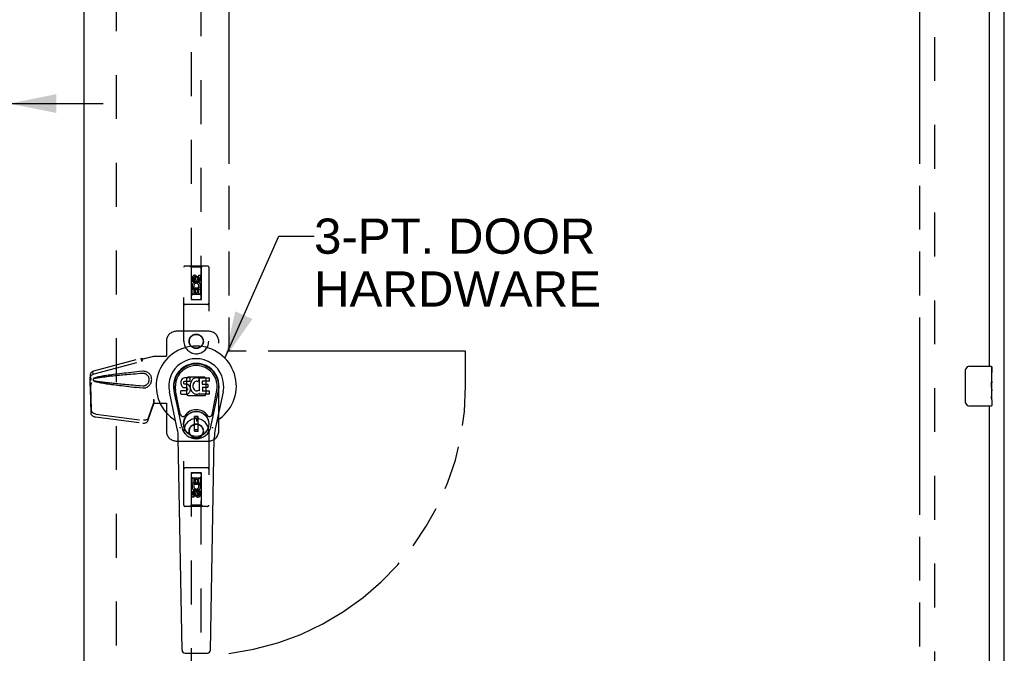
# Model space of a CAD drawing. Header units: inches. Extents: x 0 to 200, y 0 to 129.
# Tile 10 of 21: x 63 to 88, y 63 to 79. Entities that reach past the tile are written whole.
import ezdxf

# ---------------------------------------------------------------- set-up
doc = ezdxf.new("R2010")
doc.units = ezdxf.units.IN
doc.header["$LTSCALE"] = 11
doc.header["$MEASUREMENT"] = 0
doc.linetypes.add('HIDDEN', pattern=[0.2, 0.1, -0.1])
doc.linetypes.add('PHANTOM', pattern=[0.8, 0.45, -0.05, 0.1, -0.05, 0.1, -0.05])
doc.layers.get('0').update_dxf_attribs({"linetype": 'CONTINUOUS'})
for name, color, linetype in [('02___PRT_ALL_AXES', 7, 'CONTINUOUS'), ('AVAILABLE_DOOR_SPACE', 7, 'CONTINUOUS'), ('DEFAULT_2', 8, 'HIDDEN'), ('DIMENSIONS', 7, 'CONTINUOUS')]:
    doc.layers.add(name, color=color, linetype=linetype)
doc.styles.get("Standard").update_dxf_attribs({"font": 'arial.ttf'})
doc.dimstyles.new('DIMSTYLE_1', dxfattribs={"dimtxt": 0.882353, "dimasz": 1.176471, "dimexe": 0.09, "dimexo": 0.07, "dimgap": 0.0375, "dimtad": 0, "dimtih": 1, "dimtoh": 1, "dimzin": 4, "dimdsep": 46, "dimtxsty": 'Standard', "dimblk": '_FILLED', "dimblk1": '_FILLED', "dimblk2": '_FILLED', "dimcen": 0.09, "dimazin": 1, "dimtfac": 1, "dimtdec": 3, "dimtofl": 0, "dimtmove": 0, "dimatfit": 3, "dimldrblk": '_FILLED', "dimfxl": 0, "dimtolj": 1, "dimtzin": 4, "dimarcsym": 0})
doc.dimstyles.get("Standard").update_dxf_attribs({"dimtxt": 1, "dimasz": 1.176471, "dimexe": 0.09, "dimexo": 0.07, "dimgap": 0.09, "dimtad": 0, "dimtih": 1, "dimtoh": 1, "dimdec": 3, "dimzin": 4, "dimdsep": 46, "dimtxsty": 'Standard', "dimblk": '_FILLED', "dimblk1": '_FILLED', "dimblk2": '_FILLED', "dimcen": 0.09, "dimadec": 3, "dimazin": 1, "dimtp": 0.001, "dimtm": 0.001, "dimtfac": 1, "dimtdec": 3, "dimtofl": 0, "dimtmove": 0, "dimatfit": 3, "dimldrblk": '_FILLED', "dimfxl": 0, "dimtolj": 1, "dimtzin": 4, "dimarcsym": 0})

# ---------------------------------------------------------------- blocks, each defined once
blk = doc.blocks.new('_FILLED')
at = {"color": 0, "linetype": 'ByBlock'}
blk.add_solid([(0, 0), (-1, 0.2), (-1, -0.2)], dxfattribs=at)
blk = doc.blocks.new('*D10')
at = {"layer": 'DIMENSIONS', "color": 2, "linetype": 'Continuous'}
for p, q in [((59.247, 77.25), (57.178, 77.25)), ((62.872, 77.25), (65.225, 77.25))]:
    blk.add_line(p, q, dxfattribs=at)
at = {"layer": 'DIMENSIONS', "color": 2, "linetype": 'Continuous', "xscale": 1.1764705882, "yscale": 1.1764705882, "zscale": 1.1764705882}
blk.add_blockref('_FILLED', (59.247, 77.25), dxfattribs=at)
at = {"layer": 'DIMENSIONS', "color": 2, "linetype": 'Continuous', "xscale": 1.1764705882, "yscale": 1.1764705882, "zscale": 1.1764705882, "rotation": 180}
blk.add_blockref('_FILLED', (62.872, 77.25), dxfattribs=at)
at = {"layer": 'DIMENSIONS', "color": 2, "linetype": 'Continuous', "insert": (56.737, 77.691), "char_height": 0.8824, "width": 2.39777, "attachment_point": 3, "line_spacing_factor": 0.9}
blk.add_mtext('3.63', dxfattribs=at)
blk = doc.blocks.new('*D20')
at = {"layer": 'DIMENSIONS', "color": 2, "linetype": 'Continuous'}
for p, q in [((64.747, 80.461), (62.394, 80.461)), ((68.372, 80.461), (70.351, 80.461))]:
    blk.add_line(p, q, dxfattribs=at)
at = {"layer": 'DIMENSIONS', "color": 2, "linetype": 'Continuous', "xscale": 1.1764705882, "yscale": 1.1764705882, "zscale": 1.1764705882}
blk.add_blockref('_FILLED', (64.747, 80.461), dxfattribs=at)
at = {"layer": 'DIMENSIONS', "color": 2, "linetype": 'Continuous', "xscale": 1.1764705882, "yscale": 1.1764705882, "zscale": 1.1764705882, "rotation": 180}
blk.add_blockref('_FILLED', (68.372, 80.461), dxfattribs=at)
at = {"layer": 'DIMENSIONS', "color": 2, "linetype": 'Continuous', "insert": (70.792, 80.902), "char_height": 0.8824, "width": 2.39777, "attachment_point": 1, "line_spacing_factor": 0.9}
blk.add_mtext('3.63', dxfattribs=at)

msp = doc.modelspace()

# ---------------------------------------------------------------- linework, layer by layer
at = {"color": 3, "linetype": 'Continuous'}
for p, q in [((87.809, 40.269), (87.809, 100.061)), ((64.747, 41.019), (64.747, 99.311)), ((87.434, 93.915), (87.434, 70.665)), ((87.434, 69.665), (87.434, 46.415))]:
    msp.add_line(p, q, dxfattribs=at)
at = {"color": 7, "linetype": 'Continuous'}
for p, q in [((86.939, 70.665), (87.479, 70.665)), ((87.494, 70.65), (87.494, 70.511)), ((67.203, 70.345), (67.19, 70.325)), ((67.212, 70.353), (67.203, 70.345)), ((67.221, 70.359), (67.212, 70.353)), ((67.243, 70.369), (67.221, 70.359)), ((67.266, 70.376), (67.243, 70.369)), ((67.406, 70.376), (67.266, 70.376)), ((67.408, 70.333), (67.406, 70.376)), ((67.407, 70.31), (67.408, 70.333)), ((67.467, 70.331), (67.453, 70.314)), ((67.484, 70.346), (67.467, 70.331)), ((67.502, 70.359), (67.484, 70.346)), ((67.522, 70.368), (67.502, 70.359)), ((67.544, 70.373), (67.522, 70.368)), ((67.566, 70.375), (67.544, 70.373)), ((67.589, 70.374), (67.566, 70.375)), ((67.6, 70.373), (67.589, 70.374)), ((67.61, 70.369), (67.6, 70.373)), ((67.63, 70.352), (67.604, 70.284)), ((67.629, 70.357), (67.61, 70.369)), ((67.639, 70.049), (67.639, 70.374)), ((67.639, 70.374), (67.876, 70.374)), ((67.88, 70.37), (67.88, 70.295)), ((86.84, 69.765), (86.84, 70.565)), ((67.175, 70.279), (67.173, 70.255)), ((67.173, 70.255), (67.174, 70.232)), ((67.174, 70.232), (67.178, 70.208)), ((67.18, 70.303), (67.175, 70.279)), ((67.178, 70.208), (67.186, 70.186)), ((67.19, 70.325), (67.18, 70.303)), ((67.186, 70.186), (67.199, 70.166)), ((67.199, 70.166), (67.216, 70.148)), ((67.216, 70.148), (67.235, 70.135)), ((67.235, 70.135), (67.247, 70.131)), ((67.244, 70.244), (67.245, 70.259)), ((67.245, 70.236), (67.244, 70.244)), ((67.245, 70.259), (67.247, 70.274)), ((67.247, 70.229), (67.245, 70.236)), ((67.247, 70.274), (67.25, 70.281)), ((67.252, 70.223), (67.247, 70.229)), ((67.247, 70.131), (67.258, 70.129)), ((67.25, 70.281), (67.256, 70.285)), ((67.258, 70.219), (67.252, 70.223)), ((67.256, 70.285), (67.27, 70.29)), ((67.272, 70.215), (67.258, 70.219)), ((67.258, 70.129), (67.306, 70.129)), ((67.27, 70.29), (67.285, 70.291)), ((67.296, 70.215), (67.272, 70.215)), ((67.285, 70.291), (67.398, 70.291)), ((67.32, 70.214), (67.296, 70.215)), ((67.306, 70.129), (67.313, 70.128)), ((67.313, 70.128), (67.32, 70.125)), ((67.344, 70.209), (67.32, 70.214)), ((67.32, 70.125), (67.326, 70.121)), ((67.326, 70.121), (67.331, 70.115)), ((67.331, 70.115), (67.338, 70.101)), ((67.338, 70.101), (67.34, 70.086)), ((67.34, 70.086), (67.339, 70.079)), ((67.355, 70.204), (67.344, 70.209)), ((67.365, 70.197), (67.355, 70.204)), ((67.382, 70.181), (67.365, 70.197)), ((67.395, 70.161), (67.382, 70.181)), ((67.404, 70.138), (67.395, 70.161)), ((67.398, 70.291), (67.404, 70.291)), ((67.404, 70.291), (67.405, 70.297)), ((67.411, 70.115), (67.404, 70.138)), ((67.405, 70.297), (67.407, 70.31)), ((67.41, 70.212), (67.405, 70.168)), ((67.405, 70.168), (67.406, 70.146)), ((67.406, 70.146), (67.41, 70.124)), ((67.414, 70.234), (67.41, 70.212)), ((67.41, 70.124), (67.414, 70.102)), ((67.413, 70.091), (67.411, 70.115)), ((67.412, 70.067), (67.413, 70.091)), ((67.42, 70.256), (67.414, 70.234)), ((67.414, 70.102), (67.421, 70.081)), ((67.429, 70.276), (67.42, 70.256)), ((67.421, 70.081), (67.442, 70.041)), ((67.44, 70.296), (67.429, 70.276)), ((67.453, 70.314), (67.44, 70.296)), ((67.476, 70.184), (67.475, 70.157)), ((67.475, 70.157), (67.476, 70.143)), ((67.479, 70.21), (67.476, 70.184)), ((67.476, 70.143), (67.479, 70.131)), ((67.483, 70.223), (67.479, 70.21)), ((67.479, 70.131), (67.489, 70.106)), ((67.488, 70.235), (67.483, 70.223)), ((67.503, 70.258), (67.488, 70.235)), ((67.489, 70.106), (67.503, 70.083)), ((67.511, 70.268), (67.503, 70.258)), ((67.503, 70.083), (67.512, 70.073)), ((67.522, 70.276), (67.511, 70.268)), ((67.547, 70.286), (67.522, 70.276)), ((67.559, 70.29), (67.547, 70.286)), ((67.573, 70.289), (67.559, 70.29)), ((67.586, 70.286), (67.573, 70.289)), ((67.598, 70.281), (67.586, 70.286)), ((67.709, 70.286), (67.709, 70.219)), ((67.711, 70.128), (67.711, 70.05)), ((67.876, 70.291), (67.714, 70.291)), ((67.714, 70.215), (67.845, 70.215)), ((67.845, 70.132), (67.715, 70.132)), ((67.85, 70.21), (67.85, 70.137)), ((87.494, 70.28), (87.494, 70.249)), ((87.494, 70.083), (87.494, 70.05)), ((67.083, 69.095), (66.886, 70.021)), ((67.194, 69.142), (67.001, 70.046)), ((67.049, 69.82), (67.005, 70.047)), ((67.117, 69.673), (67.042, 70.054)), ((67.176, 69.97), (67.176, 70.045)), ((67.24, 70.05), (67.18, 70.049)), ((67.181, 69.965), (67.325, 69.965)), ((67.3, 70.05), (67.24, 70.05)), ((67.316, 70.051), (67.3, 70.05)), ((67.322, 70.054), (67.316, 70.051)), ((67.328, 70.06), (67.322, 70.054)), ((67.325, 69.965), (67.337, 69.966)), ((67.337, 70.072), (67.328, 70.06)), ((67.339, 70.079), (67.337, 70.072)), ((67.337, 69.966), (67.348, 69.97)), ((67.348, 69.97), (67.368, 69.984)), ((67.368, 69.984), (67.385, 70.001)), ((67.385, 70.001), (67.391, 70.011)), ((67.391, 70.011), (67.397, 70.022)), ((67.397, 70.022), (67.405, 70.044)), ((67.405, 70.044), (67.412, 70.067)), ((67.442, 70.041), (67.455, 70.023)), ((67.455, 70.023), (67.47, 70.006)), ((67.47, 70.006), (67.486, 69.991)), ((67.486, 69.991), (67.504, 69.978)), ((67.504, 69.978), (67.514, 69.972)), ((67.512, 70.073), (67.522, 70.064)), ((67.514, 69.972), (67.524, 69.969)), ((67.522, 70.064), (67.533, 70.056)), ((67.524, 69.969), (67.546, 69.963)), ((67.533, 70.056), (67.545, 70.052)), ((67.545, 70.052), (67.558, 70.049)), ((67.546, 69.963), (67.568, 69.961)), ((67.558, 70.049), (67.572, 70.049)), ((67.568, 69.961), (67.59, 69.964)), ((67.572, 70.049), (67.585, 70.051)), ((67.585, 70.051), (67.598, 70.055)), ((67.59, 69.964), (67.611, 69.971)), ((67.598, 70.055), (67.61, 70.06)), ((67.61, 70.06), (67.621, 70.068)), ((67.611, 69.971), (67.63, 69.982)), ((67.627, 70.067), (67.639, 70.049)), ((67.63, 69.982), (67.631, 69.982)), ((67.641, 69.982), (67.631, 69.982)), ((67.641, 69.969), (67.641, 69.982)), ((67.877, 69.965), (67.646, 69.965)), ((67.715, 70.046), (67.877, 70.046)), ((67.881, 70.041), (67.881, 69.969)), ((67.925, 69.142), (68.118, 70.046)), ((68.002, 69.673), (68.077, 70.054)), ((68.233, 70.021), (68.036, 69.095)), ((68.07, 69.82), (68.114, 70.047)), ((67.165, 69.448), (67.117, 69.673)), ((67.954, 69.448), (68.002, 69.673)), ((87.479, 69.665), (86.939, 69.665)), ((87.494, 69.826), (87.494, 69.68)), ((67.514, 69.033), (67.514, 69.407)), ((67.605, 69.407), (67.514, 69.407)), ((67.514, 69.368), (67.605, 69.368)), ((67.565, 69.368), (67.565, 69.289)), ((67.605, 69.033), (67.605, 69.407)), ((67.605, 69.289), (67.565, 69.289)), ((67.202, 63.549), (67.109, 68.87)), ((67.605, 69.073), (67.514, 69.073)), ((67.514, 69.033), (67.605, 69.033)), ((67.917, 63.549), (68.01, 68.87)), ((67.28, 63.472), (67.839, 63.472))]:
    msp.add_line(p, q, dxfattribs=at)
for points in [[(86.84, 70.565), (86.84, 70.571), (86.84, 70.577), (86.841, 70.584), (86.843, 70.589), (86.844, 70.595), (86.846, 70.601)], [(86.846, 69.729), (86.844, 69.734), (86.843, 69.74), (86.841, 69.746), (86.84, 69.752), (86.84, 69.759), (86.84, 69.765)], [(67.161, 69.112), (67.159, 69.117), (67.158, 69.123), (67.156, 69.129), (67.155, 69.134)], [(67.964, 69.134), (67.962, 69.129), (67.961, 69.123), (67.959, 69.117), (67.958, 69.112)]]:
    msp.add_lwpolyline(points, dxfattribs=at)
for radius in [0.317, 0.313]:
    msp.add_circle((67.559, 69.22), radius, dxfattribs=at)
for centre, radius, start, end in [((67.559, 70.165), 1.004, 305.5066, 234.4934), ((67.559, 70.165), 0.689, 347.9703, 192.0297), ((67.559, 70.165), 0.571, 347.9703, 192.0297), ((67.559, 70.155), 0.527, 348.9402, 191.0594), ((86.939, 70.565), 0.1, 90, 158.7946), ((87.479, 70.65), 0.015, 0, 90), ((67.626, 70.354), 0.00448, 339.0016, 51.8729), ((67.876, 70.37), 0.00448, 0, 90), ((67.6, 70.286), 0.00448, 246.1578, 339.0016), ((67.714, 70.286), 0.00448, 90, 180), ((67.714, 70.219), 0.00448, 180, 270), ((67.715, 70.128), 0.00448, 90, 180), ((67.845, 70.21), 0.00448, 0, 90), ((67.845, 70.137), 0.00448, 270, 360), ((67.876, 70.295), 0.00448, 270, 360), ((67.18, 70.045), 0.00448, 90, 180.0119), ((67.181, 69.97), 0.00483, 180, 270), ((67.624, 70.064), 0.00448, 34.0893, 127.3444), ((67.646, 69.969), 0.00448, 180, 270), ((67.715, 70.05), 0.00448, 180, 270), ((67.877, 70.041), 0.00448, 0, 90), ((67.877, 69.969), 0.00448, 270, 360), ((86.939, 69.765), 0.1, 201.1999, 270), ((87.479, 69.68), 0.015, 270, 360), ((66.862, 69.187), 0.197, 12.0297, 54.4934), ((67.223, 69.46), 0.0591, 192.0297, 324.5763), ((67.559, 69.22), 0.354, 35.4237, 144.5763), ((67.896, 69.46), 0.0591, 215.4237, 347.9703), ((68.257, 69.187), 0.197, 125.5066, 167.9703), ((65.928, 68.849), 1.181, 1, 12.0297), ((67.559, 69.22), 0.374, 192.0297, 347.9703), ((69.191, 68.849), 1.181, 167.9703, 179), ((67.28, 63.551), 0.0787, 181, 270), ((67.839, 63.551), 0.0787, 270, 359)]:
    msp.add_arc(centre, radius, start, end, dxfattribs=at)
msp.add_ellipse((67.559, 70.155), major_axis=(0, 0.565), ratio=0.999848, start_param=-1.76365, end_param=1.76365, dxfattribs=at)
at = {"layer": '02___PRT_ALL_AXES', "color": 8, "linetype": 'HIDDEN'}
for p, q in [((67.453, 72.788), (67.453, 72.88)), ((67.495, 72.88), (67.495, 72.788)), ((67.539, 72.851), (67.539, 72.88)), ((67.58, 72.894), (67.58, 72.848)), ((67.624, 72.851), (67.624, 72.944)), ((67.624, 72.944), (67.666, 72.944)), ((67.666, 72.944), (67.666, 72.851)), ((67.495, 72.788), (67.453, 72.788)), ((67.453, 72.475), (67.453, 72.631)), ((67.453, 72.631), (67.63, 72.631)), ((67.501, 72.656), (67.462, 72.639)), ((67.495, 72.589), (67.495, 72.475)), ((67.538, 72.589), (67.495, 72.589)), ((67.538, 72.497), (67.538, 72.589)), ((67.58, 72.589), (67.58, 72.497)), ((67.624, 72.589), (67.58, 72.589)), ((67.63, 72.631), (67.612, 72.644)), ((67.624, 72.475), (67.624, 72.589)), ((67.655, 72.635), (67.654, 72.631)), ((67.654, 72.631), (67.666, 72.631)), ((67.666, 72.631), (67.666, 72.475)), ((67.495, 72.475), (67.453, 72.475)), ((67.58, 72.497), (67.538, 72.497)), ((67.666, 72.475), (67.624, 72.475)), ((67.453, 67.855), (67.495, 67.855)), ((67.453, 67.698), (67.453, 67.855)), ((67.465, 67.698), (67.453, 67.698)), ((67.463, 67.695), (67.465, 67.698)), ((67.666, 67.698), (67.488, 67.698)), ((67.488, 67.698), (67.507, 67.685)), ((67.495, 67.855), (67.495, 67.741)), ((67.495, 67.741), (67.539, 67.741)), ((67.539, 67.833), (67.581, 67.833)), ((67.539, 67.741), (67.539, 67.833)), ((67.581, 67.833), (67.581, 67.741)), ((67.581, 67.741), (67.624, 67.741)), ((67.618, 67.674), (67.657, 67.691)), ((67.624, 67.855), (67.666, 67.855)), ((67.624, 67.741), (67.624, 67.855)), ((67.666, 67.855), (67.666, 67.698)), ((67.453, 67.386), (67.453, 67.478)), ((67.495, 67.386), (67.453, 67.386)), ((67.495, 67.478), (67.495, 67.386)), ((67.539, 67.436), (67.539, 67.482)), ((67.58, 67.478), (67.58, 67.45)), ((67.624, 67.542), (67.666, 67.542)), ((67.624, 67.45), (67.624, 67.542)), ((67.666, 67.542), (67.666, 67.45))]:
    msp.add_line(p, q, dxfattribs=at)
at = {"layer": '02___PRT_ALL_AXES', "color": 7, "linetype": 'Continuous'}
for p, q in [((87.494, 70.086), (87.494, 70.65)), ((87.494, 70.511), (87.487, 70.511)), ((87.487, 70.511), (87.487, 70.28)), ((87.494, 70.343), (87.487, 70.343)), ((87.494, 70.28), (87.487, 70.28)), ((87.494, 70.244), (87.489, 70.244)), ((87.493, 70.111), (87.491, 70.133)), ((87.493, 70.113), (87.494, 70.113)), ((87.494, 69.826), (87.494, 70.083)), ((87.494, 70.05), (87.487, 70.05)), ((87.487, 70.05), (87.487, 69.913)), ((87.489, 69.882), (87.494, 69.882)), ((87.494, 69.826), (87.494, 69.68))]:
    msp.add_line(p, q, dxfattribs=at)
for points in [[(87.491, 70.133), (87.49, 70.144), (87.489, 70.156), (87.489, 70.169), (87.488, 70.181), (87.488, 70.194), (87.487, 70.207), (87.488, 70.22), (87.488, 70.232), (87.489, 70.245), (87.489, 70.257), (87.49, 70.269)], [(87.494, 70.083), (87.494, 70.091), (87.494, 70.101), (87.493, 70.111)], [(87.489, 69.877), (87.488, 69.886), (87.488, 69.895), (87.488, 69.904), (87.487, 69.913)], [(87.492, 69.853), (87.491, 69.86), (87.49, 69.868), (87.489, 69.877)], [(87.494, 69.826), (87.494, 69.829), (87.494, 69.834), (87.493, 69.839), (87.492, 69.853)]]:
    msp.add_lwpolyline(points, dxfattribs=at)
at = {"layer": '02___PRT_ALL_AXES', "color": 8, "linetype": 'HIDDEN'}
for centre, radius in [((67.559, 72.837), 0.085), ((67.559, 71.29), 0.172), ((67.559, 69.04), 0.172), ((67.559, 67.492), 0.085)]:
    msp.add_circle(centre, radius, dxfattribs=at)
for centre, radius, start, end in [((67.517, 72.88), 0.0644, 12.2995, 180.0775), ((67.517, 72.88), 0.0219, 359.9011, 180), ((67.603, 72.851), 0.0635, 180, 360), ((67.602, 72.851), 0.0219, 190.307, 360), ((67.56, 72.681), 0.107, 334.2636, 203.4027), ((67.56, 72.681), 0.0639, 324.8895, 203.4026), ((67.559, 67.649), 0.107, 154.2636, 23.4027), ((67.559, 67.649), 0.0639, 144.8895, 23.4026), ((67.516, 67.478), 0.0635, 0, 180), ((67.517, 67.478), 0.0219, 10.307, 180), ((67.602, 67.45), 0.0644, 192.2995, 0.0775), ((67.602, 67.45), 0.0219, 179.9011, 360)]:
    msp.add_arc(centre, radius, start, end, dxfattribs=at)
at = {"layer": '02___PRT_ALL_AXES', "color": 7, "linetype": 'Continuous'}
msp.add_ellipse((87.231, 70.249), major_axis=(0.263, 0), ratio=0.432808, start_param=0, end_param=0.179988, dxfattribs=at)
at = {"layer": 'AVAILABLE_DOOR_SPACE', "color": 4, "linetype": 'PHANTOM'}
for p, q in [((68.372, 98.29), (68.372, 71.04)), ((85.684, 98.29), (85.684, 42.04)), ((74.309, 71.04), (68.372, 71.04)), ((74.309, 70.165), (74.309, 71.04))]:
    msp.add_line(p, q, dxfattribs=at)
msp.add_arc((67.559, 70.165), 6.75, 276.9135, 360, dxfattribs=at)
at = {"layer": 'DEFAULT_2', "color": 8, "linetype": 'HIDDEN'}
for p, q in [((86.059, 98.717), (86.059, 41.613)), ((65.559, 41.665), (65.559, 98.665)), ((67.434, 98.337), (67.434, 72.336)), ((67.684, 72.336), (67.684, 98.337)), ((67.247, 71.29), (67.247, 73.147)), ((67.842, 73.177), (67.277, 73.177)), ((67.429, 73.147), (67.399, 73.177)), ((67.429, 73.147), (67.433, 72.337)), ((67.689, 73.147), (67.429, 73.147)), ((67.686, 72.337), (67.689, 73.147)), ((67.689, 73.147), (67.719, 73.177)), ((67.872, 73.147), (67.872, 71.29)), ((67.559, 72.909), (67.497, 72.873)), ((67.497, 72.873), (67.497, 72.801)), ((67.497, 72.873), (67.507, 72.867)), ((67.497, 72.801), (67.507, 72.807)), ((67.497, 72.801), (67.559, 72.765)), ((67.559, 72.898), (67.507, 72.867)), ((67.507, 72.867), (67.507, 72.807)), ((67.507, 72.807), (67.559, 72.776)), ((67.559, 72.909), (67.559, 72.898)), ((67.622, 72.873), (67.559, 72.909)), ((67.612, 72.867), (67.559, 72.898)), ((67.559, 72.776), (67.612, 72.807)), ((67.559, 72.765), (67.622, 72.801)), ((67.622, 72.873), (67.612, 72.867)), ((67.612, 72.807), (67.612, 72.867)), ((67.622, 72.801), (67.612, 72.807)), ((67.622, 72.801), (67.622, 72.873)), ((67.687, 72.587), (67.432, 72.587)), ((67.559, 72.765), (67.559, 72.776)), ((67.433, 72.337), (67.686, 72.337)), ((67.434, 72.339), (67.684, 72.339)), ((67.434, 72.336), (67.684, 72.336)), ((67.644, 72.462), (67.474, 72.462)), ((67.842, 72.212), (67.277, 72.212)), ((67.872, 71.54), (67.059, 71.54)), ((66.809, 71.29), (66.809, 70.937)), ((68.122, 69.04), (68.122, 71.29)), ((64.989, 70.547), (66.18, 70.867)), ((66.181, 70.864), (66.18, 70.867)), ((66.193, 70.796), (66.18, 70.867)), ((66.181, 70.864), (66.194, 70.793)), ((66.219, 70.847), (66.491, 70.92)), ((66.227, 70.847), (66.219, 70.847)), ((66.227, 70.847), (66.499, 70.92)), ((66.491, 70.92), (66.812, 70.92)), ((66.805, 70.92), (66.809, 70.937)), ((66.812, 70.92), (66.809, 70.937)), ((65.003, 70.476), (66.193, 70.796)), ((66.194, 70.793), (66.193, 70.796)), ((64.902, 70.368), (64.904, 70.39)), ((64.902, 70.167), (64.902, 70.368)), ((64.908, 70.368), (64.902, 70.368)), ((64.908, 70.367), (64.908, 70.366)), ((64.908, 70.366), (64.908, 70.365)), ((64.908, 70.365), (64.908, 70.363)), ((64.908, 70.363), (64.909, 70.351)), ((64.909, 70.351), (64.911, 70.333)), ((64.911, 70.333), (64.912, 70.321)), ((64.922, 70.349), (64.929, 70.374)), ((64.956, 70.534), (64.969, 70.463)), ((66.238, 70.539), (66.216, 70.538)), ((67.322, 70.366), (67.358, 70.402)), ((67.322, 69.963), (67.322, 70.366)), ((67.358, 70.402), (67.761, 70.402)), ((67.761, 70.402), (67.797, 70.366)), ((67.797, 70.366), (67.797, 69.963)), ((64.91, 70.178), (64.897, 70.107)), ((64.898, 70.128), (64.897, 70.117)), ((64.897, 70.117), (64.897, 70.107)), ((64.897, 70.107), (64.916, 69.492)), ((64.899, 70.138), (64.898, 70.128)), ((64.908, 70.195), (64.899, 70.138)), ((64.923, 70.249), (64.902, 70.167)), ((64.902, 70.167), (64.908, 70.167)), ((64.91, 70.178), (64.929, 69.563)), ((64.912, 70.321), (64.913, 70.311)), ((64.931, 70.249), (64.929, 70.242)), ((67.358, 69.927), (67.322, 69.963)), ((67.761, 69.927), (67.358, 69.927)), ((67.797, 69.963), (67.761, 69.927)), ((66.347, 69.298), (66.479, 69.682)), ((66.361, 69.369), (66.493, 69.753)), ((66.479, 69.682), (66.493, 69.753)), ((66.485, 69.72), (66.479, 69.682)), ((66.489, 69.748), (66.485, 69.72)), ((66.491, 69.827), (66.492, 69.817)), ((66.491, 69.827), (66.491, 69.74)), ((66.491, 69.827), (66.499, 69.827)), ((66.491, 69.74), (66.812, 69.74)), ((66.492, 69.817), (66.492, 69.787)), ((66.492, 69.769), (66.492, 69.763)), ((66.499, 69.827), (66.499, 69.74)), ((66.805, 69.74), (66.809, 69.723)), ((66.812, 69.74), (66.809, 69.723)), ((66.809, 69.723), (66.809, 69.04)), ((65.033, 69.393), (66.221, 69.241)), ((65.047, 69.464), (66.234, 69.312)), ((67.247, 67.182), (67.247, 69.04)), ((67.872, 69.04), (67.872, 67.182)), ((67.059, 68.79), (67.872, 68.79)), ((67.842, 68.117), (67.277, 68.117)), ((67.433, 67.992), (67.429, 67.182)), ((67.433, 67.992), (67.686, 67.992)), ((67.684, 67.994), (67.434, 67.994)), ((67.434, 67.994), (67.434, 41.992)), ((67.684, 67.991), (67.434, 67.991)), ((67.474, 67.867), (67.644, 67.867)), ((67.684, 41.992), (67.684, 67.994)), ((67.689, 67.182), (67.686, 67.992)), ((67.432, 67.742), (67.687, 67.742)), ((67.559, 67.565), (67.497, 67.529)), ((67.497, 67.529), (67.497, 67.457)), ((67.497, 67.529), (67.507, 67.523)), ((67.497, 67.457), (67.507, 67.462)), ((67.497, 67.457), (67.559, 67.421)), ((67.559, 67.553), (67.507, 67.523)), ((67.507, 67.523), (67.507, 67.462)), ((67.507, 67.462), (67.559, 67.432)), ((67.559, 67.565), (67.559, 67.553)), ((67.622, 67.529), (67.559, 67.565)), ((67.612, 67.523), (67.559, 67.553)), ((67.559, 67.432), (67.612, 67.462)), ((67.559, 67.421), (67.622, 67.457)), ((67.559, 67.421), (67.559, 67.432)), ((67.622, 67.529), (67.612, 67.523)), ((67.612, 67.462), (67.612, 67.523)), ((67.622, 67.457), (67.612, 67.462)), ((67.622, 67.457), (67.622, 67.529)), ((67.842, 67.152), (67.277, 67.152)), ((67.429, 67.182), (67.399, 67.152)), ((67.689, 67.182), (67.429, 67.182)), ((67.689, 67.182), (67.719, 67.152))]:
    msp.add_line(p, q, dxfattribs=at)
for points in [[(66.181, 70.864), (66.184, 70.861), (66.187, 70.86), (66.19, 70.858), (66.193, 70.857), (66.196, 70.856), (66.198, 70.855), (66.201, 70.855), (66.203, 70.854)], [(66.194, 70.793), (66.197, 70.794), (66.199, 70.796), (66.201, 70.798), (66.203, 70.8), (66.205, 70.803), (66.207, 70.805), (66.208, 70.808), (66.209, 70.811), (66.21, 70.814), (66.211, 70.817), (66.212, 70.821), (66.213, 70.824), (66.214, 70.828), (66.215, 70.832), (66.216, 70.836), (66.217, 70.84)], [(66.203, 70.854), (66.208, 70.853), (66.211, 70.852), (66.214, 70.851), (66.217, 70.85), (66.22, 70.849), (66.223, 70.848), (66.227, 70.847)], [(66.217, 70.84), (66.217, 70.841), (66.219, 70.844), (66.22, 70.845), (66.222, 70.846), (66.225, 70.847)], [(66.217, 70.84), (66.218, 70.843), (66.219, 70.847)], [(64.904, 70.39), (64.905, 70.397), (64.907, 70.405), (64.911, 70.414), (64.915, 70.422), (64.921, 70.429), (64.928, 70.437), (64.937, 70.444), (64.946, 70.451), (64.957, 70.457), (64.969, 70.463)], [(64.905, 70.427), (64.905, 70.421), (64.905, 70.413), (64.905, 70.406), (64.905, 70.399), (64.904, 70.394), (64.904, 70.39)], [(64.905, 70.427), (64.906, 70.441), (64.908, 70.457), (64.911, 70.473), (64.916, 70.486), (64.922, 70.499), (64.929, 70.51), (64.937, 70.52), (64.946, 70.528), (64.956, 70.534)], [(64.906, 70.408), (64.905, 70.425), (64.905, 70.427)], [(64.913, 70.311), (64.912, 70.327), (64.911, 70.343), (64.91, 70.359), (64.909, 70.376), (64.907, 70.392), (64.906, 70.408)], [(64.908, 70.368), (64.908, 70.368), (64.908, 70.368), (64.908, 70.368), (64.908, 70.367), (64.908, 70.367)], [(64.913, 70.311), (64.914, 70.318), (64.916, 70.324), (64.917, 70.33), (64.919, 70.336), (64.921, 70.343), (64.922, 70.349)], [(64.956, 70.534), (64.964, 70.538), (64.972, 70.542), (64.98, 70.545), (64.989, 70.547)], [(64.969, 70.463), (64.977, 70.467), (64.985, 70.471), (64.994, 70.474), (65.003, 70.476)], [(64.997, 70.365), (64.991, 70.362), (64.986, 70.358), (64.981, 70.353), (64.978, 70.348), (64.975, 70.342), (64.974, 70.336), (64.973, 70.33), (64.973, 70.324), (64.975, 70.318), (64.978, 70.312), (64.981, 70.307), (64.986, 70.302), (64.991, 70.298), (64.997, 70.295)], [(64.997, 70.354), (64.992, 70.352), (64.988, 70.35), (64.984, 70.346), (64.981, 70.343), (64.978, 70.339), (64.977, 70.334), (64.977, 70.33), (64.977, 70.325), (64.979, 70.321), (64.981, 70.317), (64.984, 70.313), (64.988, 70.31), (64.992, 70.308), (64.997, 70.306)], [(66.216, 70.538), (66.14, 70.53), (66.068, 70.523), (65.999, 70.516), (65.932, 70.509), (65.869, 70.502), (65.807, 70.495), (65.748, 70.489), (65.692, 70.482), (65.638, 70.476), (65.586, 70.469), (65.536, 70.463), (65.488, 70.457), (65.442, 70.451), (65.398, 70.445), (65.356, 70.439), (65.316, 70.433), (65.277, 70.427), (65.24, 70.421), (65.204, 70.415), (65.17, 70.409), (65.138, 70.402), (65.107, 70.396), (65.077, 70.389), (65.049, 70.382), (65.022, 70.374), (64.997, 70.365)], [(66.216, 70.484), (66.152, 70.479), (66.091, 70.474), (66.032, 70.469), (65.975, 70.464), (65.92, 70.459), (65.867, 70.455), (65.817, 70.45), (65.768, 70.446), (65.721, 70.441), (65.676, 70.437), (65.633, 70.433), (65.592, 70.429), (65.552, 70.426), (65.514, 70.422), (65.478, 70.418), (65.444, 70.415), (65.411, 70.412), (65.38, 70.408), (65.35, 70.405), (65.321, 70.402), (65.293, 70.399), (65.265, 70.395), (65.238, 70.392), (65.211, 70.389), (65.184, 70.385), (65.157, 70.382), (65.13, 70.378), (65.104, 70.374), (65.077, 70.37), (65.05, 70.365), (65.024, 70.36), (64.997, 70.354)], [(66.216, 70.122), (66.238, 70.121), (66.261, 70.122), (66.283, 70.126), (66.305, 70.133), (66.326, 70.142), (66.346, 70.153), (66.364, 70.166), (66.381, 70.181), (66.395, 70.197), (66.407, 70.213), (66.417, 70.229), (66.425, 70.246), (66.431, 70.263), (66.436, 70.28), (66.439, 70.296), (66.441, 70.313), (66.442, 70.33), (66.441, 70.346), (66.439, 70.363), (66.436, 70.38), (66.431, 70.397), (66.425, 70.414), (66.417, 70.43), (66.407, 70.447), (66.395, 70.463), (66.381, 70.479), (66.364, 70.493), (66.346, 70.507), (66.326, 70.518), (66.305, 70.527), (66.283, 70.533), (66.261, 70.537), (66.238, 70.539)], [(66.216, 70.175), (66.225, 70.175), (66.234, 70.175), (66.244, 70.176), (66.253, 70.177), (66.262, 70.179), (66.271, 70.181), (66.28, 70.184), (66.289, 70.188), (66.297, 70.192), (66.306, 70.196), (66.314, 70.202), (66.322, 70.208), (66.33, 70.215), (66.338, 70.223), (66.346, 70.232), (66.354, 70.242), (66.36, 70.253), (66.366, 70.264), (66.37, 70.275), (66.374, 70.287), (66.377, 70.297), (66.378, 70.308), (66.38, 70.319), (66.38, 70.329), (66.38, 70.339), (66.379, 70.35), (66.377, 70.361), (66.374, 70.371), (66.371, 70.383), (66.367, 70.394), (66.361, 70.405), (66.355, 70.416), (66.347, 70.426), (66.339, 70.436), (66.331, 70.444), (66.323, 70.451), (66.315, 70.457), (66.306, 70.463), (66.298, 70.468), (66.29, 70.472), (66.281, 70.475), (66.272, 70.478), (66.263, 70.481), (66.253, 70.483), (66.244, 70.484), (66.234, 70.485), (66.225, 70.485), (66.216, 70.484)], [(64.931, 70.249), (64.926, 70.229), (64.92, 70.21), (64.915, 70.191), (64.91, 70.173), (64.904, 70.155), (64.899, 70.138)], [(64.923, 70.249), (64.921, 70.239), (64.918, 70.23), (64.916, 70.22), (64.913, 70.211), (64.91, 70.203), (64.908, 70.195)], [(64.908, 70.195), (64.908, 70.192), (64.908, 70.189), (64.909, 70.186), (64.909, 70.184), (64.91, 70.181), (64.91, 70.178)], [(64.997, 70.306), (65.023, 70.3), (65.05, 70.294), (65.077, 70.29), (65.103, 70.286), (65.13, 70.282), (65.157, 70.278), (65.184, 70.274), (65.21, 70.271), (65.237, 70.268), (65.264, 70.264), (65.292, 70.261), (65.32, 70.258), (65.349, 70.255), (65.379, 70.252), (65.41, 70.248), (65.443, 70.245), (65.478, 70.241), (65.514, 70.238), (65.551, 70.234), (65.591, 70.23), (65.632, 70.227), (65.675, 70.223), (65.72, 70.218), (65.767, 70.214), (65.816, 70.21), (65.867, 70.205), (65.92, 70.201), (65.975, 70.196), (66.032, 70.191), (66.091, 70.186), (66.152, 70.181), (66.216, 70.175)], [(64.997, 70.295), (65.022, 70.286), (65.048, 70.278), (65.076, 70.271), (65.105, 70.264), (65.136, 70.258), (65.168, 70.252), (65.202, 70.245), (65.237, 70.239), (65.274, 70.233), (65.312, 70.227), (65.353, 70.221), (65.395, 70.215), (65.438, 70.209), (65.484, 70.203), (65.532, 70.197), (65.582, 70.191), (65.634, 70.184), (65.688, 70.178), (65.745, 70.172), (65.804, 70.165), (65.865, 70.158), (65.93, 70.151), (65.997, 70.144), (66.067, 70.137), (66.14, 70.129), (66.216, 70.122)], [(66.492, 69.8), (66.492, 69.792), (66.491, 69.779), (66.49, 69.765), (66.488, 69.749), (66.486, 69.731), (66.485, 69.72)], [(66.499, 69.827), (66.497, 69.807), (66.494, 69.787), (66.491, 69.767), (66.489, 69.748)], [(66.492, 69.787), (66.492, 69.778), (66.492, 69.769)], [(66.492, 69.763), (66.493, 69.761), (66.493, 69.758), (66.493, 69.756), (66.493, 69.753)], [(64.916, 69.492), (64.917, 69.481), (64.92, 69.47), (64.925, 69.458), (64.932, 69.448), (64.941, 69.438), (64.951, 69.428), (64.962, 69.419), (64.975, 69.412), (64.988, 69.405), (65.003, 69.4), (65.018, 69.396), (65.033, 69.393)], [(65.047, 69.464), (65.031, 69.467), (65.016, 69.471), (65.002, 69.476), (64.988, 69.483), (64.976, 69.49), (64.964, 69.499), (64.954, 69.509), (64.946, 69.519), (64.939, 69.53), (64.934, 69.541), (64.931, 69.552), (64.929, 69.563)], [(66.361, 69.369), (66.357, 69.36), (66.351, 69.351), (66.344, 69.342), (66.335, 69.335), (66.326, 69.328), (66.315, 69.322), (66.303, 69.318), (66.29, 69.314), (66.276, 69.312), (66.263, 69.311), (66.249, 69.311), (66.234, 69.312)], [(66.221, 69.241), (66.235, 69.24), (66.249, 69.24), (66.263, 69.241), (66.276, 69.243), (66.289, 69.247), (66.301, 69.251), (66.312, 69.257), (66.322, 69.264), (66.33, 69.271), (66.338, 69.28), (66.343, 69.289), (66.347, 69.298)]]:
    msp.add_lwpolyline(points, dxfattribs=at)
for centre, radius in [((67.559, 72.837), 0.0845), ((67.559, 71.29), 0.18), ((67.559, 69.04), 0.18), ((67.559, 67.492), 0.0845)]:
    msp.add_circle(centre, radius, dxfattribs=at)
for centre, radius, start, end in [((67.277, 73.147), 0.03, 90, 180), ((67.842, 73.147), 0.03, 0, 90), ((67.474, 72.422), 0.04, 90, 180), ((67.474, 72.377), 0.04, 180, 270), ((67.644, 72.422), 0.04, 0, 90), ((67.644, 72.377), 0.04, 270, 360), ((67.277, 72.242), 0.03, 180, 270), ((67.842, 72.242), 0.03, 270, 360), ((67.059, 71.29), 0.25, 90, 180), ((67.872, 71.29), 0.25, 0, 90), ((67.559, 71.29), 0.312, 180, 360), ((67.559, 69.04), 0.312, 0, 180), ((67.059, 69.04), 0.25, 180, 270), ((67.872, 69.04), 0.25, 270, 360), ((67.277, 68.087), 0.03, 90, 180), ((67.842, 68.087), 0.03, 0, 90), ((67.474, 67.952), 0.04, 90, 180), ((67.474, 67.907), 0.04, 180, 270), ((67.644, 67.952), 0.04, 0, 90), ((67.644, 67.907), 0.04, 270, 360), ((67.277, 67.182), 0.03, 180, 270), ((67.842, 67.182), 0.03, 270, 360)]:
    msp.add_arc(centre, radius, start, end, dxfattribs=at)
msp.add_ellipse((64.928, 70.242), major_axis=(0.02, 0.0746), ratio=0.018459, start_param=-3.136658, end_param=-1.565862, dxfattribs=at)

# ---------------------------------------------------------------- texts
at = {"layer": 'DIMENSIONS', "color": 2, "linetype": 'Continuous', "insert": (70.511, 74.367), "char_height": 0.8824, "width": 7.17691, "attachment_point": 1, "line_spacing_factor": 0.9}
msp.add_mtext('3-PT. DOOR\\PHARDWARE', dxfattribs=at)

# ---------------------------------------------------------------- dimensions: what is measured, and where the dimension line sits
at = {"layer": 'DIMENSIONS', "color": 2, "linetype": 'Continuous'}
dim = msp.add_linear_dim(base=(64.746925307, 80.460848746), p1=(68.371925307, 71.039865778), p2=(64.746925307, 99.290865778), angle=180, dimstyle='DIMSTYLE_1', dxfattribs=at)
dim.commit()
dim.dimension.update_dxf_attribs({"geometry": '*D20', "text_midpoint": (71.990048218, 80.455928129), "dimtype": 160})
dim = msp.add_linear_dim(base=(62.871925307, 77.249763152), p1=(59.246925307, 98.289865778), p2=(62.871925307, 41.038865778), dimstyle='DIMSTYLE_1', dxfattribs=at)
dim.commit()
dim.dimension.update_dxf_attribs({"geometry": '*D10', "text_midpoint": (55.536914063, 77.244841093), "dimtype": 160})

# ---------------------------------------------------------------- leaders
at = {"layer": 'DIMENSIONS', "color": 2, "linetype": 'Continuous', "annotation_type": 0, "has_hookline": 1, "hookline_direction": 1, "text_width": 7.026}
msp.add_leader([(68.276, 70.868), (69.625, 73.926), (70.511, 73.926)], dimstyle='Standard', override={"dimtad": 0}, dxfattribs=at)

doc.saveas('drawing.dxf')
